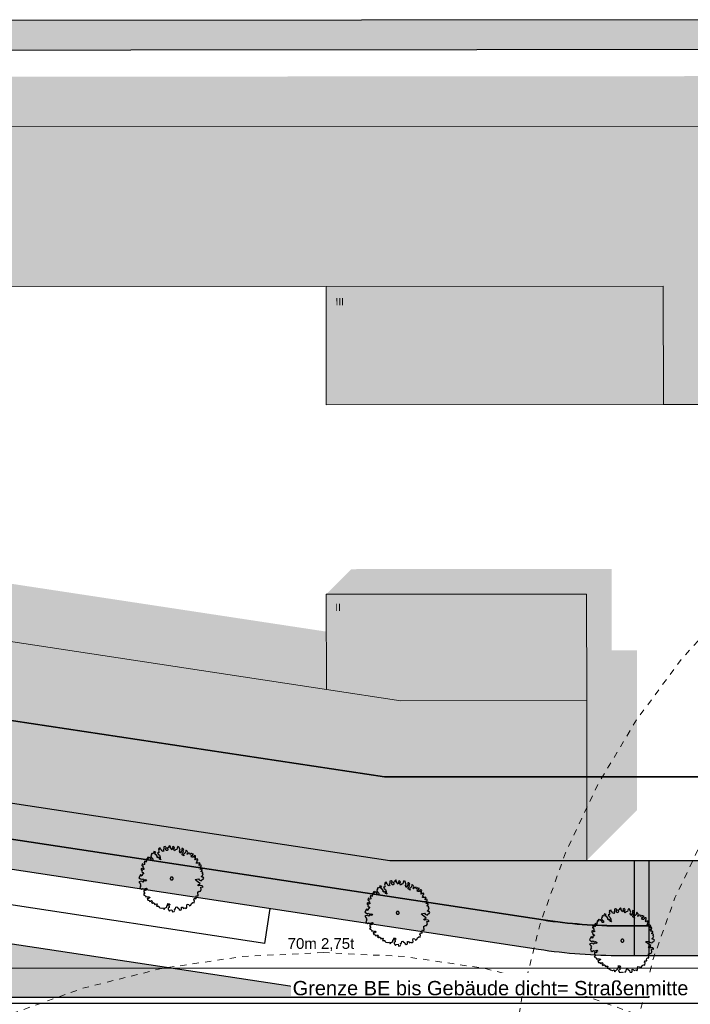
# Model space of a CAD drawing. Header units: metres. Extents: x -5203299 to 2078834, y 245743 to 5816291.
# Tile 234 of 256: x 366429 to 366486, y 5814224 to 5814307. Entities that reach past the tile are written whole.
import ezdxf

# ---------------------------------------------------------------- set-up
doc = ezdxf.new("R2010")
doc.units = ezdxf.units.M
doc.header["$LTSCALE"] = 0.5
doc.linetypes.add('Linienart-1', pattern=[2.116328, 1.058164, -1.058164])
doc.layers.get('0').update_dxf_attribs({"lineweight": 25})
for name, color, linetype, lineweight in [('01.01_Text-Beschriftung Geschosse', 7, 'Continuous', 25), ('02.00_Gebäude-Dachlinien Neubau etc', 7, 'Continuous', 9), ('02.02_Nutzung. Gebäude-Gewerbe Neubau', 7, 'Continuous', 9), ('2D-Schatten', 7, 'Continuous', 5), ('30 -39 Baustelle- Fläche', 7, 'Continuous', 15), ('99.04_Erschließung_VP-S-Borde-Kantenstein', 7, 'Continuous', 25), ('Keine', 7, 'Continuous', 9)]:
    doc.layers.add(name, color=color, linetype=linetype, lineweight=lineweight)
for name, color, linetype, lineweight, true_color in [('70 -76 Bemaßung- 2 Allgemein', 7, 'Continuous', 5, 0x6666cc), ('99.04_Erschließung_VP-S-Borde-Begrenzungslinie-Parkstände', 1, 'Continuous', 25, 0xff0000), ('99.04_Erschließung_VP-S-Farben-Fahrbahn-Betonsteinpflaster', 7, 'Continuous', 25, 0xbababa), ('99.04_Erschließung_VP-S-Farben-Gehweg-Betonsteinpflaster', 7, 'Continuous', 25, 0xffd6a8), ('99.04_Erschließung_VP-S-Farben-Grünflächen', 7, 'Continuous', 25, 0xc2e687), ('99.04_Erschließung_VP-S-Farben-Mulde', 7, 'Continuous', 25, 0xa8ffff), ('99.04_Gleisplanung VP 02_23-EB-1236R-A-FAHRKANTE', 150, 'Continuous', 35, 0x007fff), ('S-Baum', 7, 'Continuous', 25, 0x4c994c)]:
    doc.layers.add(name, color=color, linetype=linetype, lineweight=lineweight, true_color=true_color)
doc.styles.add('Arial', font='arial.ttf')
doc.dimstyles.new('k+k_klein', dxfattribs={"dimtxt": 1.208264, "dimasz": 0.5302, "dimexe": 0.5, "dimexo": 1.5, "dimgap": 0.05, "dimtad": 1, "dimdec": 3, "dimtxsty": 'Arial', "dimblk": 'VW_SLASH-2', "dimblk1": 'VW_SLASH-2', "dimblk2": 'VW_SLASH-2', "dimcen": 0, "dimdle": 0.25, "dimadec": 3, "dimazin": 0, "dimtfac": 0.75, "dimtdec": 3, "dimtix": 1, "dimtmove": 0, "dimatfit": 0, "dimldrblk": 'VW_FILLEDARROW', "dimfxl": 1, "dimfxlon": 1, "dimfrac": 2, "dimtolj": 1, "dimarcsym": 0})

# ---------------------------------------------------------------- blocks, each defined once
blk = doc.blocks.new('Gruppe-399')
at = {"layer": 'S-Baum', "flags": 128}
blk.add_lwpolyline([(-109.739, 23.762), (-109.807, 23.764), (-109.885, 23.787), (-109.884, 23.835), (-109.793, 23.919), (-109.75, 24.034), (-109.797, 24.055), (-109.795, 24.103), (-109.757, 24.162), (-109.831, 24.223), (-109.91, 24.215), (-109.898, 24.254), (-109.826, 24.359), (-109.816, 24.427), (-109.903, 24.449), (-110, 24.424), (-109.939, 24.53), (-110.083, 24.543), (-110.092, 24.623), (-109.992, 24.639), (-109.916, 24.637), (-109.921, 24.744), (-109.9, 24.772), (-109.987, 24.795), (-110.068, 24.749), (-110.065, 24.826), (-109.983, 24.902), (-110.061, 24.964), (-110.14, 24.947), (-110.217, 24.949), (-110.316, 24.942), (-110.294, 25.012), (-110.213, 25.046), (-110.29, 25.119), (-110.219, 25.204), (-110.151, 25.23), (-110.206, 25.26), (-110.204, 25.328), (-110.293, 25.283), (-110.382, 25.238), (-110.45, 25.328), (-110.37, 25.365), (-110.436, 25.395), (-110.394, 25.482), (-110.371, 25.569), (-110.458, 25.591), (-110.54, 25.526), (-110.582, 25.448), (-110.669, 25.451), (-110.776, 25.495), (-110.695, 25.532), (-110.772, 25.613), (-110.653, 25.609), (-110.622, 25.685), (-110.562, 25.702), (-110.668, 25.737), (-110.738, 25.768), (-110.797, 25.71), (-110.856, 25.704), (-110.825, 25.779), (-110.921, 25.794), (-110.98, 25.796), (-111.022, 25.738), (-111.072, 25.691), (-111.129, 25.741), (-111.068, 25.799), (-111.027, 25.857), (-111.091, 25.955), (-111.176, 26.046), (-111.208, 26.007), (-111.233, 25.853), (-111.324, 25.776), (-111.413, 25.723), (-111.359, 25.554), (-111.511, 25.667), (-111.478, 25.813), (-111.407, 25.918), (-111.459, 26.047), (-111.38, 26.112), (-111.465, 26.183), (-111.553, 26.186), (-111.537, 26.069), (-111.561, 25.951), (-111.683, 25.78), (-111.736, 25.957), (-111.693, 26.055), (-111.766, 26.261), (-111.753, 26.309), (-111.87, 26.344), (-111.931, 26.238), (-111.955, 26.112), (-112.063, 26.076), (-112.165, 25.992), (-112.221, 26.093), (-112.164, 26.275), (-112.249, 26.357), (-112.35, 26.301), (-112.305, 26.203), (-112.358, 26.077), (-112.46, 26.225), (-112.526, 26.298), (-112.495, 26.365), (-112.561, 26.427), (-112.64, 26.35), (-112.654, 26.263), (-112.772, 26.207), (-112.687, 26.125), (-112.77, 26.032), (-112.867, 26.007), (-112.909, 26.161), (-112.912, 26.164), (-112.838, 26.258), (-112.963, 26.35), (-113.052, 26.316), (-113.067, 26.209), (-113.058, 26.121), (-113.131, 26.072), (-113.062, 26.022), (-113.115, 25.945), (-113.238, 25.98), (-113.294, 26.109), (-113.372, 26.14), (-113.329, 26.218), (-113.446, 26.21), (-113.498, 26.164), (-113.482, 26.065), (-113.505, 25.978), (-113.457, 25.88), (-113.509, 25.834), (-113.586, 25.825), (-113.533, 25.716), (-113.429, 25.616), (-113.383, 25.467), (-113.379, 25.34), (-113.304, 25.23), (-113.429, 25.282), (-113.463, 25.45), (-113.544, 25.393), (-113.658, 25.457), (-113.588, 25.522), (-113.719, 25.662), (-113.852, 25.746), (-113.752, 25.87), (-113.906, 25.923), (-113.929, 25.828), (-114.031, 25.732), (-114.086, 25.782), (-114.14, 25.677), (-114.072, 25.618), (-114.172, 25.562), (-114.118, 25.424), (-113.985, 25.321), (-113.998, 25.194), (-114.106, 25.178), (-114.134, 25.286), (-114.244, 25.448), (-114.306, 25.38), (-114.392, 25.442), (-114.44, 25.424), (-114.405, 25.295), (-114.465, 25.289), (-114.532, 25.319), (-114.534, 25.252), (-114.537, 25.172), (-114.577, 25.137), (-114.492, 25.066), (-114.62, 25.051), (-114.686, 25.121), (-114.737, 25.015), (-114.691, 24.974), (-114.684, 24.846), (-114.824, 24.792), (-114.81, 24.862), (-114.88, 24.881), (-114.922, 24.738), (-114.856, 24.697), (-114.772, 24.586), (-114.833, 24.54), (-114.747, 24.486), (-114.758, 24.41), (-114.877, 24.414), (-114.921, 24.523), (-114.982, 24.466), (-114.974, 24.378), (-114.888, 24.316), (-114.92, 24.229), (-114.834, 24.158), (-114.75, 24.048), (-114.778, 24.06), (-114.878, 24.033), (-114.883, 23.897), (-114.963, 23.86), (-114.941, 23.927), (-115.007, 23.977), (-115.048, 23.951), (-115.172, 23.711), (-115.048, 23.62), (-114.913, 23.604), (-114.852, 23.633), (-114.798, 23.552), (-114.679, 23.576), (-114.584, 23.536), (-114.527, 23.463), (-114.636, 23.419), (-114.751, 23.451), (-114.833, 23.358), (-114.891, 23.399), (-114.977, 23.442), (-115.184, 23.358), (-115.091, 23.259), (-115.006, 23.177), (-115.065, 23.111), (-115.011, 23.041), (-115.091, 22.928), (-115.066, 22.828), (-114.953, 22.745), (-114.843, 22.82), (-114.737, 22.769), (-114.617, 22.813), (-114.528, 22.838), (-114.482, 22.78), (-114.62, 22.717), (-114.563, 22.655), (-114.634, 22.627), (-114.758, 22.651), (-114.763, 22.515), (-114.671, 22.376), (-114.77, 22.3), (-114.684, 22.238), (-114.609, 22.199), (-114.573, 22.098), (-114.513, 22.125), (-114.386, 22.103), (-114.319, 22.09), (-114.289, 22.117), (-114.223, 22.058), (-114.374, 21.945), (-114.461, 21.987), (-114.416, 21.81), (-114.3, 21.806), (-114.255, 21.717), (-114.146, 21.742), (-114.113, 21.808), (-114.028, 21.718), (-114.099, 21.624), (-114.1, 21.613), (-114.025, 21.554), (-113.955, 21.628), (-113.839, 21.547), (-113.852, 21.488), (-113.794, 21.438), (-113.764, 21.494), (-113.637, 21.501), (-113.691, 21.316), (-113.595, 21.313), (-113.496, 21.309), (-113.478, 21.252), (-113.44, 21.191), (-113.393, 21.178), (-113.238, 21.145), (-113.219, 21.116), (-113.199, 21.135), (-113.09, 21.188), (-113.065, 21.08), (-113.027, 21.03), (-112.964, 21.136), (-112.814, 21.23), (-112.81, 21.326), (-112.699, 21.449), (-112.767, 21.519), (-112.609, 21.514), (-112.535, 21.444), (-112.674, 21.349), (-112.616, 21.311), (-112.62, 21.192), (-112.709, 21.155), (-112.695, 21.059), (-112.657, 21.018), (-112.582, 20.888), (-112.52, 20.973), (-112.374, 21.008), (-112.34, 20.84), (-112.184, 20.866), (-112.14, 20.992), (-112.157, 21.06), (-112.068, 21.097), (-112.043, 21.24), (-111.975, 21.258), (-111.917, 21.216), (-111.784, 21.124), (-111.756, 21.027), (-111.691, 20.965), (-111.61, 20.994), (-111.579, 21.08), (-111.565, 21.235), (-111.487, 21.221), (-111.402, 21.131), (-111.264, 21.177), (-111.168, 21.114), (-111.105, 21.2), (-111.119, 21.367), (-111.079, 21.473), (-110.961, 21.45), (-110.888, 21.348), (-110.787, 21.404), (-110.714, 21.549), (-110.604, 21.613), (-110.506, 21.59), (-110.479, 21.804), (-110.518, 21.814), (-110.485, 21.96), (-110.426, 21.958), (-110.35, 21.947), (-110.329, 21.974), (-110.329, 21.983), (-110.362, 22.091), (-110.29, 22.208), (-110.253, 22.195), (-110.154, 22.203), (-110.152, 22.262), (-110.197, 22.36), (-110.183, 22.535), (-110.151, 22.534), (-110.082, 22.58), (-110.034, 22.57), (-109.954, 22.595), (-109.893, 22.72), (-109.935, 22.909), (-109.826, 22.953), (-109.768, 22.903), (-109.765, 22.991), (-109.832, 23.032), (-110.009, 23.058), (-110.146, 23.032), (-110.192, 23.093), (-110.15, 23.151), (-110.014, 23.166), (-110.003, 23.242), (-110.125, 23.314), (-110.354, 23.5), (-110.411, 23.57), (-110.146, 23.617), (-110.069, 23.538), (-109.964, 23.475), (-109.848, 23.483), (-109.854, 23.54), (-109.854, 23.54), (-109.737, 23.584), (-109.685, 23.681)], close=True, dxfattribs=at)
at = {"layer": 'S-Baum'}
blk.add_rational_spline([(-112.428, 23.531), (-112.666, 23.595), (-112.602, 23.833), (-112.364, 23.769), (-112.126, 23.705), (-112.19, 23.467), (-112.428, 23.531)], [1, 0.333333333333, 0.333333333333, 1, 0.333333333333, 0.333333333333, 1], degree=3, knots=[0, 0, 0, 0, 0.5, 0.5, 0.5, 1, 1, 1, 1], dxfattribs=at)
blk = doc.blocks.new('Gruppe-400')
at = {"layer": 'S-Baum', "flags": 128}
blk.add_lwpolyline([(-147.824, 29.011), (-147.892, 29.013), (-147.971, 29.035), (-147.969, 29.083), (-147.879, 29.168), (-147.835, 29.283), (-147.882, 29.304), (-147.881, 29.352), (-147.842, 29.41), (-147.916, 29.472), (-147.996, 29.463), (-147.983, 29.503), (-147.912, 29.608), (-147.901, 29.675), (-147.988, 29.698), (-148.085, 29.673), (-148.025, 29.778), (-148.169, 29.792), (-148.177, 29.871), (-148.078, 29.888), (-148.001, 29.885), (-148.006, 29.993), (-147.985, 30.02), (-148.072, 30.043), (-148.153, 29.998), (-148.151, 30.074), (-148.069, 30.151), (-148.146, 30.213), (-148.226, 30.196), (-148.302, 30.198), (-148.401, 30.19), (-148.379, 30.26), (-148.299, 30.294), (-148.376, 30.368), (-148.305, 30.453), (-148.236, 30.479), (-148.292, 30.509), (-148.289, 30.577), (-148.379, 30.532), (-148.468, 30.487), (-148.535, 30.577), (-148.455, 30.614), (-148.522, 30.644), (-148.479, 30.73), (-148.457, 30.817), (-148.544, 30.84), (-148.625, 30.775), (-148.667, 30.697), (-148.755, 30.7), (-148.861, 30.743), (-148.78, 30.78), (-148.857, 30.862), (-148.738, 30.858), (-148.707, 30.933), (-148.647, 30.951), (-148.754, 30.986), (-148.823, 31.016), (-148.882, 30.959), (-148.942, 30.953), (-148.911, 31.028), (-149.007, 31.042), (-149.066, 31.044), (-149.107, 30.986), (-149.157, 30.94), (-149.215, 30.99), (-149.154, 31.047), (-149.112, 31.105), (-149.177, 31.204), (-149.261, 31.294), (-149.294, 31.256), (-149.319, 31.101), (-149.409, 31.025), (-149.499, 30.971), (-149.445, 30.803), (-149.597, 30.915), (-149.563, 31.061), (-149.492, 31.166), (-149.544, 31.296), (-149.466, 31.361), (-149.551, 31.432), (-149.639, 31.435), (-149.623, 31.318), (-149.646, 31.2), (-149.768, 31.029), (-149.822, 31.206), (-149.779, 31.303), (-149.851, 31.51), (-149.838, 31.557), (-149.956, 31.592), (-150.016, 31.487), (-150.04, 31.36), (-150.149, 31.325), (-150.251, 31.24), (-150.307, 31.341), (-150.25, 31.523), (-150.335, 31.605), (-150.436, 31.549), (-150.391, 31.452), (-150.443, 31.326), (-150.546, 31.474), (-150.611, 31.547), (-150.581, 31.614), (-150.646, 31.675), (-150.725, 31.599), (-150.74, 31.511), (-150.858, 31.456), (-150.773, 31.374), (-150.855, 31.281), (-150.952, 31.256), (-150.994, 31.409), (-150.998, 31.413), (-150.924, 31.506), (-151.048, 31.598), (-151.137, 31.565), (-151.152, 31.458), (-151.144, 31.37), (-151.216, 31.321), (-151.147, 31.271), (-151.201, 31.193), (-151.324, 31.229), (-151.379, 31.358), (-151.457, 31.389), (-151.415, 31.466), (-151.531, 31.459), (-151.584, 31.413), (-151.567, 31.313), (-151.59, 31.226), (-151.542, 31.128), (-151.595, 31.082), (-151.672, 31.073), (-151.619, 30.964), (-151.515, 30.864), (-151.469, 30.716), (-151.464, 30.588), (-151.389, 30.478), (-151.515, 30.531), (-151.548, 30.699), (-151.63, 30.642), (-151.744, 30.705), (-151.673, 30.771), (-151.804, 30.911), (-151.937, 30.995), (-151.837, 31.119), (-151.991, 31.172), (-152.014, 31.077), (-152.116, 30.981), (-152.171, 31.031), (-152.226, 30.925), (-152.157, 30.866), (-152.258, 30.81), (-152.203, 30.673), (-152.071, 30.569), (-152.084, 30.442), (-152.192, 30.426), (-152.219, 30.535), (-152.33, 30.697), (-152.391, 30.628), (-152.477, 30.691), (-152.526, 30.672), (-152.491, 30.544), (-152.55, 30.537), (-152.617, 30.568), (-152.619, 30.5), (-152.622, 30.421), (-152.663, 30.386), (-152.578, 30.315), (-152.705, 30.299), (-152.771, 30.369), (-152.823, 30.264), (-152.776, 30.223), (-152.769, 30.095), (-152.91, 30.04), (-152.896, 30.111), (-152.966, 30.13), (-153.008, 29.987), (-152.941, 29.945), (-152.857, 29.835), (-152.918, 29.789), (-152.832, 29.735), (-152.843, 29.659), (-152.962, 29.663), (-153.006, 29.772), (-153.068, 29.715), (-153.059, 29.627), (-152.974, 29.564), (-153.005, 29.478), (-152.92, 29.407), (-152.836, 29.297), (-152.863, 29.309), (-152.964, 29.281), (-152.968, 29.145), (-153.049, 29.109), (-153.027, 29.176), (-153.093, 29.226), (-153.133, 29.199), (-153.257, 28.96), (-153.133, 28.868), (-152.998, 28.852), (-152.937, 28.881), (-152.884, 28.8), (-152.764, 28.825), (-152.669, 28.785), (-152.612, 28.712), (-152.721, 28.667), (-152.836, 28.7), (-152.919, 28.606), (-152.977, 28.648), (-153.063, 28.69), (-153.269, 28.607), (-153.177, 28.508), (-153.092, 28.425), (-153.15, 28.36), (-153.096, 28.29), (-153.176, 28.177), (-153.152, 28.077), (-153.038, 27.994), (-152.928, 28.069), (-152.822, 28.017), (-152.702, 28.061), (-152.613, 28.087), (-152.567, 28.029), (-152.705, 27.965), (-152.648, 27.904), (-152.72, 27.875), (-152.843, 27.899), (-152.848, 27.764), (-152.757, 27.625), (-152.855, 27.549), (-152.77, 27.487), (-152.695, 27.447), (-152.658, 27.347), (-152.598, 27.373), (-152.471, 27.352), (-152.404, 27.338), (-152.375, 27.366), (-152.309, 27.307), (-152.46, 27.193), (-152.546, 27.236), (-152.501, 27.059), (-152.385, 27.055), (-152.34, 26.966), (-152.232, 26.99), (-152.198, 27.057), (-152.114, 26.966), (-152.185, 26.873), (-152.185, 26.861), (-152.111, 26.802), (-152.04, 26.876), (-151.924, 26.796), (-151.938, 26.737), (-151.88, 26.687), (-151.85, 26.742), (-151.722, 26.749), (-151.776, 26.565), (-151.68, 26.561), (-151.581, 26.558), (-151.563, 26.501), (-151.526, 26.44), (-151.478, 26.427), (-151.324, 26.394), (-151.305, 26.365), (-151.284, 26.384), (-151.175, 26.437), (-151.15, 26.328), (-151.112, 26.279), (-151.049, 26.384), (-150.899, 26.478), (-150.896, 26.574), (-150.784, 26.698), (-150.852, 26.768), (-150.694, 26.763), (-150.62, 26.692), (-150.759, 26.598), (-150.701, 26.559), (-150.705, 26.44), (-150.794, 26.404), (-150.78, 26.307), (-150.742, 26.266), (-150.667, 26.136), (-150.605, 26.222), (-150.459, 26.257), (-150.425, 26.089), (-150.269, 26.114), (-150.225, 26.24), (-150.243, 26.309), (-150.154, 26.345), (-150.129, 26.489), (-150.06, 26.506), (-150.002, 26.465), (-149.87, 26.373), (-149.842, 26.275), (-149.776, 26.214), (-149.696, 26.242), (-149.664, 26.329), (-149.651, 26.484), (-149.572, 26.47), (-149.487, 26.379), (-149.35, 26.426), (-149.253, 26.363), (-149.191, 26.449), (-149.205, 26.616), (-149.164, 26.722), (-149.046, 26.698), (-148.973, 26.597), (-148.872, 26.653), (-148.8, 26.797), (-148.69, 26.862), (-148.592, 26.838), (-148.564, 27.053), (-148.604, 27.062), (-148.57, 27.208), (-148.511, 27.206), (-148.435, 27.195), (-148.414, 27.223), (-148.414, 27.231), (-148.447, 27.34), (-148.375, 27.456), (-148.339, 27.444), (-148.24, 27.452), (-148.238, 27.511), (-148.282, 27.609), (-148.268, 27.784), (-148.237, 27.783), (-148.167, 27.828), (-148.12, 27.818), (-148.039, 27.844), (-147.979, 27.969), (-148.02, 28.157), (-147.911, 28.202), (-147.854, 28.152), (-147.851, 28.239), (-147.917, 28.281), (-148.095, 28.307), (-148.231, 28.28), (-148.277, 28.341), (-148.236, 28.399), (-148.099, 28.415), (-148.088, 28.491), (-148.21, 28.563), (-148.439, 28.749), (-148.496, 28.818), (-148.231, 28.866), (-148.155, 28.787), (-148.049, 28.724), (-147.933, 28.731), (-147.94, 28.788), (-147.94, 28.788), (-147.822, 28.832), (-147.771, 28.93)], close=True, dxfattribs=at)
at = {"layer": 'S-Baum'}
blk.add_rational_spline([(-150.513, 28.78), (-150.751, 28.843), (-150.687, 29.081), (-150.449, 29.018), (-150.212, 28.954), (-150.275, 28.716), (-150.513, 28.78)], [1, 0.333333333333, 0.333333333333, 1, 0.333333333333, 0.333333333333, 1], degree=3, knots=[0, 0, 0, 0, 0.5, 0.5, 0.5, 1, 1, 1, 1], dxfattribs=at)
blk = doc.blocks.new('Gruppe-405')
at = {"layer": 'S-Baum', "flags": 128}
blk.add_lwpolyline([(-128.722, 26.111), (-128.79, 26.113), (-128.868, 26.136), (-128.867, 26.184), (-128.776, 26.269), (-128.732, 26.383), (-128.78, 26.405), (-128.778, 26.453), (-128.739, 26.511), (-128.814, 26.573), (-128.893, 26.564), (-128.881, 26.603), (-128.809, 26.708), (-128.798, 26.776), (-128.885, 26.799), (-128.982, 26.774), (-128.922, 26.879), (-129.066, 26.892), (-129.075, 26.972), (-128.975, 26.988), (-128.899, 26.986), (-128.904, 27.093), (-128.883, 27.121), (-128.97, 27.144), (-129.051, 27.098), (-129.048, 27.175), (-128.966, 27.251), (-129.043, 27.313), (-129.123, 27.296), (-129.2, 27.299), (-129.299, 27.291), (-129.277, 27.361), (-129.196, 27.395), (-129.273, 27.468), (-129.202, 27.553), (-129.133, 27.579), (-129.189, 27.609), (-129.187, 27.677), (-129.276, 27.632), (-129.365, 27.587), (-129.433, 27.677), (-129.352, 27.714), (-129.419, 27.745), (-129.377, 27.831), (-129.354, 27.918), (-129.441, 27.941), (-129.522, 27.875), (-129.565, 27.798), (-129.652, 27.801), (-129.758, 27.844), (-129.678, 27.881), (-129.754, 27.962), (-129.636, 27.958), (-129.605, 28.034), (-129.545, 28.052), (-129.651, 28.086), (-129.721, 28.117), (-129.779, 28.06), (-129.839, 28.053), (-129.808, 28.128), (-129.904, 28.143), (-129.963, 28.145), (-130.005, 28.087), (-130.055, 28.041), (-130.112, 28.091), (-130.051, 28.148), (-130.009, 28.206), (-130.074, 28.304), (-130.159, 28.395), (-130.191, 28.356), (-130.216, 28.202), (-130.306, 28.125), (-130.396, 28.072), (-130.342, 27.903), (-130.494, 28.016), (-130.461, 28.162), (-130.389, 28.267), (-130.442, 28.396), (-130.363, 28.461), (-130.448, 28.532), (-130.536, 28.535), (-130.52, 28.418), (-130.544, 28.3), (-130.666, 28.129), (-130.719, 28.306), (-130.676, 28.404), (-130.749, 28.61), (-130.736, 28.658), (-130.853, 28.693), (-130.913, 28.587), (-130.938, 28.461), (-131.046, 28.425), (-131.148, 28.341), (-131.204, 28.442), (-131.147, 28.624), (-131.232, 28.706), (-131.333, 28.65), (-131.288, 28.552), (-131.341, 28.426), (-131.443, 28.574), (-131.509, 28.647), (-131.478, 28.714), (-131.544, 28.776), (-131.623, 28.699), (-131.637, 28.612), (-131.755, 28.557), (-131.67, 28.474), (-131.753, 28.381), (-131.85, 28.356), (-131.892, 28.51), (-131.895, 28.513), (-131.821, 28.607), (-131.946, 28.699), (-132.034, 28.665), (-132.049, 28.558), (-132.041, 28.47), (-132.113, 28.422), (-132.044, 28.371), (-132.098, 28.294), (-132.221, 28.329), (-132.276, 28.458), (-132.355, 28.489), (-132.312, 28.567), (-132.429, 28.56), (-132.481, 28.513), (-132.465, 28.414), (-132.487, 28.327), (-132.44, 28.229), (-132.492, 28.183), (-132.569, 28.174), (-132.516, 28.065), (-132.412, 27.965), (-132.366, 27.816), (-132.362, 27.689), (-132.286, 27.579), (-132.412, 27.631), (-132.446, 27.799), (-132.527, 27.742), (-132.641, 27.806), (-132.571, 27.871), (-132.702, 28.012), (-132.835, 28.095), (-132.734, 28.219), (-132.888, 28.272), (-132.911, 28.177), (-133.014, 28.081), (-133.069, 28.131), (-133.123, 28.026), (-133.054, 27.967), (-133.155, 27.911), (-133.101, 27.773), (-132.968, 27.67), (-132.981, 27.543), (-133.089, 27.527), (-133.117, 27.635), (-133.227, 27.797), (-133.289, 27.729), (-133.375, 27.791), (-133.423, 27.773), (-133.388, 27.644), (-133.448, 27.638), (-133.515, 27.668), (-133.517, 27.601), (-133.52, 27.522), (-133.56, 27.486), (-133.475, 27.415), (-133.603, 27.4), (-133.668, 27.47), (-133.72, 27.364), (-133.673, 27.323), (-133.666, 27.195), (-133.807, 27.141), (-133.793, 27.211), (-133.863, 27.23), (-133.905, 27.088), (-133.838, 27.046), (-133.754, 26.935), (-133.815, 26.889), (-133.73, 26.835), (-133.741, 26.759), (-133.859, 26.764), (-133.904, 26.873), (-133.965, 26.815), (-133.957, 26.727), (-133.871, 26.665), (-133.902, 26.578), (-133.817, 26.507), (-133.733, 26.397), (-133.761, 26.41), (-133.861, 26.382), (-133.866, 26.246), (-133.946, 26.209), (-133.924, 26.276), (-133.99, 26.327), (-134.031, 26.3), (-134.155, 26.061), (-134.031, 25.969), (-133.895, 25.953), (-133.835, 25.982), (-133.781, 25.901), (-133.661, 25.925), (-133.567, 25.885), (-133.51, 25.812), (-133.619, 25.768), (-133.734, 25.8), (-133.816, 25.707), (-133.874, 25.748), (-133.96, 25.791), (-134.167, 25.707), (-134.074, 25.608), (-133.989, 25.526), (-134.048, 25.46), (-133.994, 25.39), (-134.074, 25.277), (-134.049, 25.177), (-133.936, 25.094), (-133.826, 25.17), (-133.72, 25.118), (-133.6, 25.162), (-133.511, 25.187), (-133.465, 25.129), (-133.603, 25.066), (-133.545, 25.004), (-133.617, 24.976), (-133.741, 25), (-133.745, 24.864), (-133.654, 24.725), (-133.753, 24.649), (-133.667, 24.587), (-133.592, 24.548), (-133.556, 24.447), (-133.496, 24.474), (-133.369, 24.452), (-133.301, 24.439), (-133.272, 24.466), (-133.206, 24.407), (-133.357, 24.294), (-133.444, 24.336), (-133.399, 24.159), (-133.283, 24.155), (-133.238, 24.066), (-133.129, 24.091), (-133.096, 24.157), (-133.011, 24.067), (-133.082, 23.973), (-133.083, 23.962), (-133.008, 23.903), (-132.938, 23.977), (-132.822, 23.896), (-132.835, 23.837), (-132.777, 23.787), (-132.747, 23.843), (-132.619, 23.85), (-132.674, 23.665), (-132.578, 23.662), (-132.479, 23.658), (-132.461, 23.601), (-132.423, 23.541), (-132.376, 23.528), (-132.221, 23.494), (-132.202, 23.465), (-132.182, 23.484), (-132.072, 23.537), (-132.048, 23.429), (-132.01, 23.379), (-131.947, 23.485), (-131.797, 23.579), (-131.793, 23.675), (-131.682, 23.798), (-131.75, 23.868), (-131.592, 23.863), (-131.518, 23.793), (-131.657, 23.698), (-131.599, 23.66), (-131.603, 23.541), (-131.692, 23.504), (-131.678, 23.408), (-131.64, 23.367), (-131.565, 23.237), (-131.502, 23.323), (-131.357, 23.357), (-131.323, 23.189), (-131.166, 23.215), (-131.123, 23.341), (-131.14, 23.409), (-131.051, 23.446), (-131.026, 23.589), (-130.958, 23.607), (-130.9, 23.565), (-130.767, 23.473), (-130.739, 23.376), (-130.673, 23.314), (-130.593, 23.343), (-130.562, 23.429), (-130.548, 23.584), (-130.469, 23.57), (-130.385, 23.48), (-130.247, 23.526), (-130.15, 23.463), (-130.088, 23.549), (-130.102, 23.716), (-130.062, 23.823), (-129.944, 23.799), (-129.871, 23.697), (-129.77, 23.753), (-129.697, 23.898), (-129.587, 23.962), (-129.489, 23.939), (-129.462, 24.153), (-129.501, 24.163), (-129.468, 24.309), (-129.409, 24.307), (-129.333, 24.296), (-129.312, 24.323), (-129.311, 24.332), (-129.345, 24.44), (-129.273, 24.557), (-129.236, 24.544), (-129.137, 24.552), (-129.135, 24.612), (-129.18, 24.709), (-129.165, 24.884), (-129.134, 24.883), (-129.065, 24.929), (-129.017, 24.919), (-128.937, 24.944), (-128.876, 25.07), (-128.918, 25.258), (-128.809, 25.302), (-128.751, 25.252), (-128.748, 25.34), (-128.815, 25.382), (-128.992, 25.407), (-129.129, 25.381), (-129.175, 25.442), (-129.133, 25.5), (-128.997, 25.515), (-128.986, 25.591), (-129.108, 25.663), (-129.336, 25.849), (-129.394, 25.919), (-129.129, 25.967), (-129.052, 25.888), (-128.947, 25.825), (-128.83, 25.832), (-128.837, 25.889), (-128.837, 25.889), (-128.719, 25.933), (-128.668, 26.03)], close=True, dxfattribs=at)
at = {"layer": 'S-Baum'}
blk.add_rational_spline([(-131.411, 25.88), (-131.648, 25.944), (-131.585, 26.182), (-131.347, 26.118), (-131.109, 26.054), (-131.173, 25.816), (-131.411, 25.88)], [1, 0.333333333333, 0.333333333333, 1, 0.333333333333, 0.333333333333, 1], degree=3, knots=[0, 0, 0, 0, 0.5, 0.5, 0.5, 1, 1, 1, 1], dxfattribs=at)
blk = doc.blocks.new('_23-07-06_Massenplan_TB_Weiterführende Schule (3D)')
at = {"layer": '02.02_Nutzung. Gebäude-Gewerbe Neubau', "linetype": 'Continuous', "lineweight": 0}
for points in [[(-137.44, 78.91), (-108.94, 78.934), (-108.932, 68.934), (-95.432, 68.945), (-95.452, 92.445), (-171.451, 92.381), (-171.44, 78.881)], [(-137.432, 68.91), (-137.44, 78.91), (-108.94, 78.934), (-108.932, 68.934)], [(-137.412, 44.869), (-131.126, 43.915), (-115.411, 43.928), (-115.418, 52.928), (-137.418, 52.91)], [(-115.411, 43.928), (-131.126, 43.915), (-137.412, 44.869), (-185.418, 52.158), (-185.406, 38.499), (-132.138, 30.414), (-115.399, 30.428)]]:
    blk.add_hatch(color=9, dxfattribs=at).paths.add_polyline_path(points)
at = {"layer": '2D-Schatten', "linetype": 'Continuous', "lineweight": 0, "transparency": 33554457}
for points in [[(-95.432, 68.945), (-95.452, 92.445), (-207.451, 92.351), (-203.209, 96.594), (-91.209, 96.688), (-91.189, 73.188)], [(-193.941, 78.86), (-191.818, 78.862), (-191.818, 55.771), (-185.42, 54.713), (-185.432, 68.869), (-183.309, 68.871), (-183.299, 56.723), (-137.416, 49.757), (-137.414, 47.184), (-130.15, 45.95), (-115.412, 45.95), (-115.418, 52.928), (-137.418, 52.91), (-135.297, 55.031), (-113.297, 55.05), (-113.291, 48.169), (-111.168, 48.171), (-111.157, 34.671), (-115.399, 30.428), (-115.411, 43.928), (-131.126, 43.915), (-185.418, 52.158), (-185.418, 52.158), (-193.915, 53.448)]]:
    blk.add_hatch(color=7, dxfattribs=at).paths.add_polyline_path(points)
at = {"layer": '99.04_Erschließung_VP-S-Farben-Fahrbahn-Betonsteinpflaster', "linetype": 'Continuous', "lineweight": 0, "true_color": 0xbababa}
blk.add_hatch(color=9, dxfattribs=at).paths.add_polyline_path([(-111.387, 22.4), (-99.387, 22.4), (-99.387, 30.4), (-111.387, 30.4)])
at = {"layer": '99.04_Erschließung_VP-S-Farben-Gehweg-Betonsteinpflaster', "linetype": 'Continuous', "lineweight": 0, "true_color": 0xffd6a8}
h = blk.add_hatch(color=41, dxfattribs=at)
edge = h.paths.add_edge_path()
edge.add_line((-110.137, 30.4), (-132.045, 30.4))
edge.add_line((-132.045, 30.4), (-219.411, 43.661))
edge.add_line((-219.411, 43.661), (-219.408, 40.626))
edge.add_line((-219.408, 40.626), (-119.102, 25.401))
edge.add_arc((-112.461, 69.15), 44.25, 261.36918, 269.99999)
edge.add_line((-112.461, 24.9), (-110.137, 24.9))
edge.add_line((-110.137, 24.9), (-110.137, 30.4))
at = {"layer": '99.04_Erschließung_VP-S-Farben-Grünflächen', "linetype": 'Continuous', "lineweight": 0, "true_color": 0xc2e687}
blk.add_hatch(color=71, dxfattribs=at).paths.add_polyline_path([(-204.387, 29.462), (-204.387, 18.888), (-110.137, 18.888), (-110.137, 19.15), (-136.225, 19.15)])
at = {"layer": '99.04_Erschließung_VP-S-Farben-Mulde', "linetype": 'Continuous', "lineweight": 0, "true_color": 0xa8ffff}
blk.add_hatch(color=131, dxfattribs=at).paths.add_polyline_path([(-95.441, 98.945), (-95.443, 101.445), (-212.459, 101.347), (-212.457, 98.847)])
h = blk.add_hatch(color=131, dxfattribs=at)
edge = h.paths.add_edge_path()
edge.add_line((-219.408, 40.626), (-219.406, 38.097))
edge.add_line((-219.406, 38.097), (-119.477, 22.929))
edge.add_arc((-112.461, 69.15), 46.75, 261.36918, 269.99999)
edge.add_line((-112.461, 22.4), (-110.137, 22.4))
edge.add_line((-110.137, 22.4), (-110.137, 24.9))
edge.add_line((-110.137, 24.9), (-112.461, 24.9))
edge.add_line((-112.461, 24.9), (-112.461, 24.9))
edge.add_arc((-112.428, 69.59), 44.69, 261.41172, 269.95745, ccw=False)
edge.add_line((-119.102, 25.401), (-119.102, 25.401))
edge.add_line((-119.102, 25.401), (-219.408, 40.626))
h = blk.add_hatch(color=131, dxfattribs=at)
edge = h.paths.add_edge_path()
edge.add_line((-219.408, 40.626), (-219.406, 38.097))
edge.add_line((-219.406, 38.097), (-119.477, 22.929))
edge.add_arc((-112.461, 69.15), 46.75, 261.36918, 269.99999)
edge.add_line((-112.461, 22.4), (-110.137, 22.4))
edge.add_line((-110.137, 22.4), (-110.137, 24.9))
edge.add_line((-110.137, 24.9), (-112.461, 24.9))
edge.add_arc((-112.428, 69.59), 44.69, 261.41172, 269.95745, ccw=False)
edge.add_line((-119.102, 25.401), (-219.408, 40.626))
at = {"layer": '02.00_Gebäude-Dachlinien Neubau etc', "flags": 128}
for points in [[(-108.932, 68.934), (-108.94, 78.934), (-137.44, 78.91)], [(-137.412, 44.869), (-131.126, 43.915), (-115.411, 43.928)]]:
    blk.add_lwpolyline(points, dxfattribs=at)
at = {"layer": '02.02_Nutzung. Gebäude-Gewerbe Neubau', "flags": 128}
for points in [[(-137.44, 78.91), (-108.94, 78.934), (-108.932, 68.934), (-95.432, 68.945), (-95.452, 92.445), (-171.451, 92.381), (-171.44, 78.881)], [(-137.432, 68.91), (-137.44, 78.91), (-108.94, 78.934), (-108.932, 68.934)], [(-137.412, 44.869), (-131.126, 43.915), (-115.411, 43.928), (-115.418, 52.928), (-137.418, 52.91)], [(-115.411, 43.928), (-131.126, 43.915), (-137.412, 44.869), (-185.418, 52.158), (-185.406, 38.499), (-132.138, 30.414), (-115.399, 30.428)]]:
    blk.add_lwpolyline(points, close=True, dxfattribs=at)
at = {"layer": '99.04_Erschließung_VP-S-Borde-Begrenzungslinie-Parkstände'}
for q in [(-187.089, 30.158), (-142.149, 26.371)]:
    blk.add_line((-142.599, 23.405), q, dxfattribs=at)
at = {"layer": '99.04_Erschließung_VP-S-Borde-Kantenstein', "lineweight": 9}
for p, q in [((-132.045, 30.4), (-219.411, 43.661)), ((-119.102, 25.401), (-219.408, 40.626)), ((-25.4, 30.4), (-132.045, 30.4)), ((-112.461, 24.9), (-110.137, 24.9)), ((-110.137, 22.4), (-110.137, 24.9))]:
    blk.add_line(p, q, dxfattribs=at)
blk.add_arc((-112.461, 69.15), 44.25, 261.36918, 269.99999, dxfattribs=at)
at = {"layer": '99.04_Erschließung_VP-S-Farben-Fahrbahn-Betonsteinpflaster', "flags": 128}
blk.add_lwpolyline([(-111.387, 22.4), (-99.387, 22.4), (-99.387, 30.4), (-111.387, 30.4)], close=True, dxfattribs=at)
at = {"layer": '99.04_Erschließung_VP-S-Farben-Gehweg-Betonsteinpflaster', "flags": 128}
blk.add_lwpolyline([(-110.137, 30.4), (-132.045, 30.4), (-219.411, 43.661), (-219.408, 40.626), (-119.102, 25.401, 0.037677), (-112.461, 24.9), (-110.137, 24.9)], format="xyb", close=True, dxfattribs=at)
at = {"layer": '99.04_Erschließung_VP-S-Farben-Grünflächen', "flags": 128}
blk.add_lwpolyline([(-204.387, 29.462), (-204.387, 18.888), (-110.137, 18.888), (-110.137, 19.15), (-136.225, 19.15)], close=True, dxfattribs=at)
at = {"layer": '99.04_Erschließung_VP-S-Farben-Mulde', "flags": 128}
blk.add_lwpolyline([(-95.441, 98.945), (-95.443, 101.445), (-212.459, 101.347), (-212.457, 98.847)], close=True, dxfattribs=at)
for points in [[(-219.408, 40.626), (-219.406, 38.097), (-119.477, 22.929, 0.037677), (-112.461, 22.4), (-110.137, 22.4), (-110.137, 24.9), (-112.461, 24.9), (-112.461, 24.9, -0.037305), (-119.102, 25.401), (-119.102, 25.401)], [(-219.408, 40.626), (-219.406, 38.097), (-119.477, 22.929, 0.037677), (-112.461, 22.4), (-110.137, 22.4), (-110.137, 24.9), (-112.461, 24.9, -0.037305), (-119.102, 25.401)]]:
    blk.add_lwpolyline(points, format="xyb", close=True, dxfattribs=at)
at = {"layer": '99.04_Gleisplanung VP 02_23-EB-1236R-A-FAHRKANTE', "flags": 128}
blk.add_lwpolyline([(563.016, 18.313), (-195.633, 18.362), (-195.633, 18.362, -0.005965), (-243.325, 18.934), (-544.406, 26.139)], format="xyb", dxfattribs=at)
at = {"layer": 'S-Baum'}
for name in ['Gruppe-400', 'Gruppe-405', 'Gruppe-399']:
    blk.add_blockref(name, (0, 0), dxfattribs=at)
at = {"layer": '01.01_Text-Beschriftung Geschosse', "color": 7, "char_height": 0.6041, "attachment_point": 1, "rotation": 0.0481, "line_spacing_factor": 4, "style": 'Arial'}
for s, insert, width in [('III', (-136.633, 77.933), 4.767), ('II', (-136.657, 52.11), 2.73)]:
    blk.add_mtext(s, dxfattribs=dict(at, insert=insert, width=width))
blk = doc.blocks.new('Gruppe-12142')
at = {"layer": '30 -39 Baustelle- Fläche', "color": 252, "linetype": 'Linienart-1', "lineweight": 18, "true_color": 0x888888, "flags": 128}
blk.add_lwpolyline([(-137.676, 22.648), (-130.815, 22.311), (-124.019, 21.303), (-117.356, 19.634), (-110.888, 17.32), (-104.678, 14.382), (-98.786, 10.851), (-93.268, 6.759), (-88.178, 2.145), (-83.565, -2.945), (-79.473, -8.462), (-75.941, -14.354), (-73.004, -20.564), (-70.69, -27.032), (-69.021, -33.696), (-68.013, -40.491), (-67.676, -47.352), (-68.013, -54.213), (-69.021, -61.008), (-70.69, -67.672), (-73.004, -74.14), (-75.941, -80.35), (-79.473, -86.242), (-83.565, -91.76), (-88.178, -96.85), (-93.268, -101.463), (-98.786, -105.555), (-104.678, -109.087), (-110.888, -112.024), (-117.356, -114.338), (-124.019, -116.007), (-130.815, -117.015), (-137.676, -117.352), (-144.537, -117.015), (-151.332, -116.007), (-157.996, -114.338), (-164.464, -112.024), (-170.674, -109.087), (-176.566, -105.555), (-182.083, -101.463), (-187.173, -96.85), (-191.786, -91.76), (-195.879, -86.242), (-199.41, -80.35), (-202.347, -74.14), (-204.662, -67.672), (-206.331, -61.008), (-207.339, -54.213), (-207.676, -47.352), (-207.339, -40.491), (-206.331, -33.696), (-204.662, -27.032), (-202.347, -20.564), (-199.41, -14.354), (-195.879, -8.462), (-191.786, -2.945), (-187.173, 2.145), (-182.083, 6.759), (-176.566, 10.851), (-170.674, 14.382), (-164.464, 17.32), (-157.996, 19.634), (-151.332, 21.303), (-144.537, 22.311)], close=True, dxfattribs=at)
at = {"layer": '30 -39 Baustelle- Fläche', "color": 252, "true_color": 0x888888, "insert": (-140.683, 23.863), "char_height": 0.9062, "attachment_point": 1, "line_spacing_factor": 0.970891, "style": 'Arial'}
blk.add_mtext('70m 2,75t', dxfattribs=at)
blk = doc.blocks.new('Gruppe-12144')
at = {"layer": '30 -39 Baustelle- Fläche', "color": 252, "linetype": 'Linienart-1', "lineweight": 18, "true_color": 0x888888, "flags": 128}
for points in [[(-57.141, 71.208), (-50.77, 70.895), (-44.46, 69.959), (-38.272, 68.409), (-32.267, 66.26), (-26.5, 63.533), (-21.029, 60.253), (-15.905, 56.454), (-11.179, 52.17), (-6.895, 47.444), (-3.095, 42.32), (0.184, 36.849), (2.911, 31.082), (5.06, 25.076), (6.61, 18.889), (7.546, 12.579), (7.859, 6.208), (7.546, -0.163), (6.61, -6.473), (5.06, -12.661), (2.911, -18.666), (0.184, -24.433), (-3.095, -29.904), (-6.895, -35.028), (-11.179, -39.754), (-15.905, -44.038), (-21.029, -47.838), (-26.5, -51.117), (-32.267, -53.844), (-38.272, -55.993), (-44.46, -57.543), (-50.77, -58.479), (-57.141, -58.792), (-63.512, -58.479), (-69.822, -57.543), (-76.01, -55.993), (-82.015, -53.844), (-87.782, -51.117), (-93.253, -47.838), (-98.377, -44.038), (-103.103, -39.754), (-107.387, -35.028), (-111.187, -29.904), (-114.466, -24.433), (-117.193, -18.666), (-119.342, -12.661), (-120.892, -6.473), (-121.828, -0.163), (-122.141, 6.208), (-121.828, 12.579), (-120.892, 18.889), (-119.342, 25.076), (-117.193, 31.082), (-114.466, 36.849), (-111.187, 42.32), (-107.387, 47.444), (-103.103, 52.17), (-98.377, 56.454), (-93.253, 60.253), (-87.782, 63.533), (-82.015, 66.26), (-76.01, 68.409), (-69.822, 69.959), (-63.512, 70.895)], [(-57.141, 61.208), (-51.75, 60.943), (-46.411, 60.151), (-41.175, 58.84), (-36.093, 57.021), (-31.214, 54.714), (-26.585, 51.939), (-22.249, 48.724), (-18.25, 45.099), (-14.625, 41.1), (-11.41, 36.764), (-8.635, 32.135), (-6.328, 27.256), (-4.509, 22.174), (-3.198, 16.938), (-2.406, 11.599), (-2.141, 6.208), (-2.406, 0.817), (-3.198, -4.522), (-4.509, -9.758), (-6.328, -14.84), (-8.635, -19.719), (-11.41, -24.348), (-14.625, -28.684), (-18.25, -32.683), (-22.249, -36.308), (-26.585, -39.523), (-31.214, -42.298), (-36.093, -44.605), (-41.175, -46.424), (-46.411, -47.735), (-51.75, -48.527), (-57.141, -48.792), (-62.532, -48.527), (-67.871, -47.735), (-73.107, -46.424), (-78.189, -44.605), (-83.068, -42.298), (-87.697, -39.523), (-92.033, -36.308), (-96.032, -32.683), (-99.657, -28.684), (-102.872, -24.348), (-105.647, -19.719), (-107.954, -14.84), (-109.773, -9.758), (-111.084, -4.522), (-111.876, 0.817), (-112.141, 6.208), (-111.876, 11.599), (-111.084, 16.938), (-109.773, 22.174), (-107.954, 27.256), (-105.647, 32.135), (-102.872, 36.764), (-99.657, 41.1), (-96.032, 45.099), (-92.033, 48.724), (-87.697, 51.939), (-83.068, 54.714), (-78.189, 57.021), (-73.107, 58.84), (-67.871, 60.151), (-62.532, 60.943)]]:
    blk.add_lwpolyline(points, close=True, dxfattribs=at)
blk = doc.blocks.new('Gruppe-12148')
at = {"layer": '30 -39 Baustelle- Fläche', "color": 171, "linetype": 'Continuous', "lineweight": 35, "true_color": 0x7f7fff, "flags": 128}
blk.add_lwpolyline([(-63.576, 37.5), (-132.5, 37.5), (-219.136, 50.542)], dxfattribs=at)
blk = doc.blocks.new('VW_SLASH-2')
at = {"color": 0, "linetype": 'ByBlock', "lineweight": -2, "transparency": 16777216}
blk.add_line((0.47, 0), (-1, 0), dxfattribs=at)
at = {"color": 0, "lineweight": 5, "transparency": 16777216, "flags": 128}
blk.add_lwpolyline([(0.5, 0.5), (-0.5, -0.5)], dxfattribs=at)
blk = doc.blocks.new('*D13109')
at = {"layer": '70 -76 Bemaßung- 2 Allgemein', "color": 0, "lineweight": -2}
for p, q in [((-192.626, 20.324), (-192.626, 21.824)), ((5.907, 20.324), (5.907, 21.824)), ((5.377, 21.324), (-192.096, 21.324))]:
    blk.add_line(p, q, dxfattribs=at)
at = {"layer": '70 -76 Bemaßung- 2 Allgemein', "color": 0, "lineweight": -2, "xscale": 0.5302001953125, "yscale": 0.5302001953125, "zscale": 0.5302001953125, "rotation": 180}
blk.add_blockref('VW_SLASH-2', (-192.626, 21.324), dxfattribs=at)
at = {"layer": '70 -76 Bemaßung- 2 Allgemein', "color": 0, "lineweight": -2, "xscale": 0.5302001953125, "yscale": 0.5302001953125, "zscale": 0.5302001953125}
blk.add_blockref('VW_SLASH-2', (5.907, 21.324), dxfattribs=at)
at = {"layer": '70 -76 Bemaßung- 2 Allgemein', "color": 0, "insert": (-93.359, 21.389), "char_height": 0.1007, "attachment_point": 5, "style": 'Arial'}
blk.add_mtext('\\A1;198,50', dxfattribs=at)
blk = doc.blocks.new('VW_FILLEDARROW')
at = {"linetype": 'Continuous', "lineweight": 0, "transparency": 16777216}
blk.add_hatch(color=0, dxfattribs=at).paths.add_polyline_path([(-2.83, 0.76), (0, 0), (-2.83, -0.76)])
at = {"color": 0, "lineweight": 5, "transparency": 16777216, "flags": 128}
blk.add_lwpolyline([(-2.83, 0.76), (0, 0), (-2.83, -0.76)], close=True, dxfattribs=at)
blk = doc.blocks.new('_BE Phase 4 (3D)')
at = {"layer": '30 -39 Baustelle- Fläche', "color": 7}
blk.add_blockref('Gruppe-12142', (0, 0), dxfattribs=at)
blk.add_blockref('Gruppe-12144', (0, 0), dxfattribs=at)
at = {"layer": 'Keine', "color": 7}
blk.add_blockref('Gruppe-12148', (0, 0), dxfattribs=at)
at = {"color": 255, "linetype": 'Continuous', "lineweight": 5}
blk.add_wipeout([(-140.404, 18.966), (-106.815, 18.966), (-106.815, 20.914), (-140.404, 20.914)], dxfattribs=at).dxf.layer = '30 -39 Baustelle- Fläche'
at = {"layer": '30 -39 Baustelle- Fläche', "color": 6, "true_color": 0xff0fff, "insert": (-106.815, 19.022), "char_height": 1.20826, "attachment_point": 9, "line_spacing_factor": 0.970715, "style": 'Arial'}
blk.add_mtext('Grenze BE bis Gebäude dicht= Straßenmitte', dxfattribs=at)
at = {"layer": '70 -76 Bemaßung- 2 Allgemein'}
dim = blk.add_linear_dim(base=(-192.626, 21.324), p1=(5.907, 16.549), p2=(-192.626, 16.549), text='198,50', dimstyle='k+k_klein', override={"dimtxt": 0.100689, "dimgap": 0.005, "dimdec": 1, "dimpost": '<>', "dimtxsty": 'Arial', "dimtmove": 2}, dxfattribs=at)
dim.commit()
dim.dimension.update_dxf_attribs({"geometry": '*D13109', "text_midpoint": (-93.359, 21.389)})

msp = doc.modelspace()

# ---------------------------------------------------------------- block references
at = {"layer": 'Keine', "color": 1}
msp.add_blockref('_23-07-06_Massenplan_TB_Weiterführende Schule (3D)', (366592.803, 5814205.708), dxfattribs=at)

# ---------------------------------------------------------------- next in the draw order: block references
msp.add_blockref('_BE Phase 4 (3D)', (366592.803, 5814205.708), dxfattribs=at)

doc.saveas('drawing.dxf')
